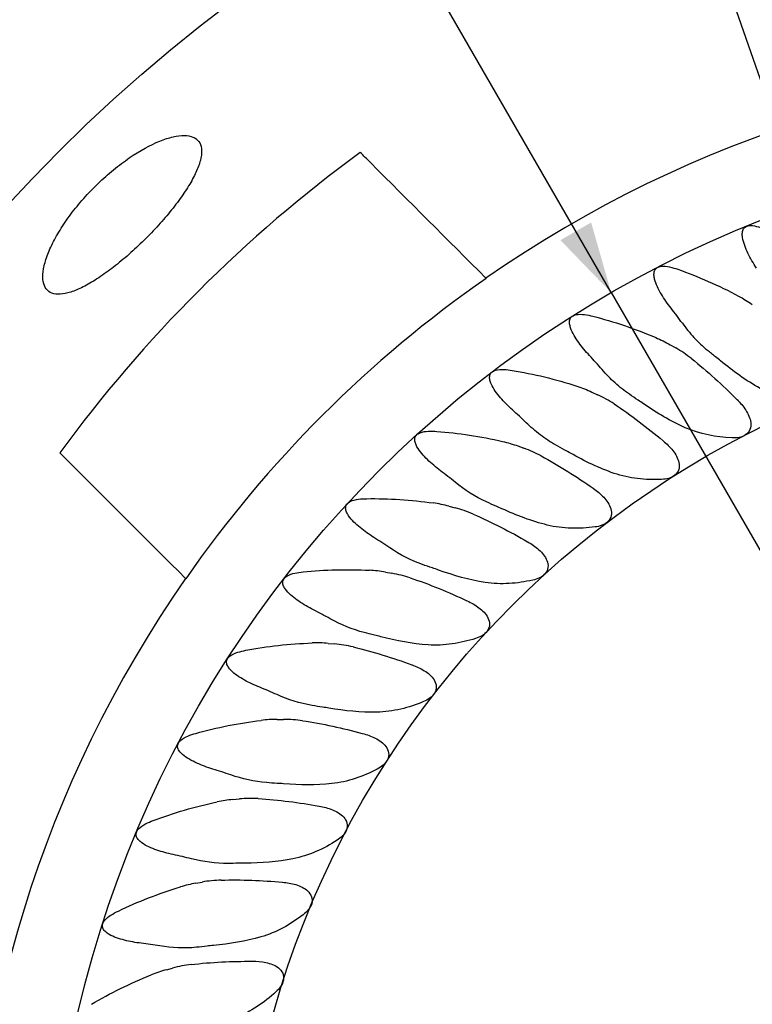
# Model space of a CAD drawing. Header units: millimetres. Extents: x 8 to 3888, y -9869 to 412.
# Tile 9 of 23: x 91 to 112, y 209 to 237. Entities that reach past the tile are written whole.
import ezdxf

# ---------------------------------------------------------------- set-up
doc = ezdxf.new("R2010")
doc.units = ezdxf.units.MM
doc.layers.add('DIMENSIONS', color=2, linetype='Continuous')
doc.layers.add('OUTLINE', color=7, linetype='Continuous', lineweight=25)
doc.styles.add('SLDTEXTSTYLE0', font='TXT', dxfattribs={"width": 0.75})
doc.dimstyles.new('SLDDIMSTYLE0', dxfattribs={"dimtxt": 3.5, "dimasz": 2, "dimexe": 0, "dimexo": 0.0625, "dimgap": 0.875, "dimtad": 1, "dimdec": 1, "dimrnd": 1e-09, "dimzin": 12, "dimdsep": 46, "dimtxsty": 'SLDTEXTSTYLE0', "dimblk1": 'NONE', "dimsah": 1, "dimcen": 0, "dimadec": 0, "dimazin": 3, "dimtfac": 1, "dimtdec": 1, "dimtmove": 0, "dimatfit": 3, "dimldrblk": 'NONE', "dimfxl": 0, "dimfrac": 2, "dimtolj": 1, "dimtzin": 12, "dimarcsym": 0})

# ---------------------------------------------------------------- blocks, each defined once
blk = doc.blocks.new('_D')
at = {"layer": 'DIMENSIONS'}
for q in [(94.388, 286.649), (132.576, 176.843)]:
    blk.add_line((115.247, 226.67), q, dxfattribs=at)
blk.add_solid([(115.247, 226.67), (115.062, 228.723), (114.118, 228.395)], dxfattribs=at)
at = {"layer": 'DIMENSIONS', "char_height": 3.5, "attachment_point": 1, "rotation": 289.1766, "style": 'SLDTEXTSTYLE0'}
for s, insert in [('%%c', (99.169, 286.631)), ('52,8', (100.894, 281.67))]:
    blk.add_mtext(s, dxfattribs=dict(at, insert=insert))
blk = doc.blocks.new('_None')
blk = doc.blocks.new('_D_1')
at = {"layer": 'DIMENSIONS'}
for q in [(77.725, 281.754), (139.774, 174.281)]:
    blk.add_line((108.049, 229.232), q, dxfattribs=at)
blk.add_solid([(108.049, 229.232), (107.482, 231.214), (106.616, 230.714)], dxfattribs=at)
at = {"layer": 'DIMENSIONS', "char_height": 3.5, "attachment_point": 1, "rotation": 300, "style": 'SLDTEXTSTYLE0'}
for s, insert in [('%%c', (82.425, 282.634)), ('63,5', (85.051, 278.086))]:
    blk.add_mtext(s, dxfattribs=dict(at, insert=insert))

msp = doc.modelspace()

# ---------------------------------------------------------------- linework, layer by layer
at = {"layer": 'OUTLINE'}
for p, q in [((109.71396, 227.76119), (109.87146, 227.67026)), ((107.50153, 226.42484), (107.66636, 226.34798)), ((105.41399, 224.90074), (105.58489, 224.83854)), ((103.46723, 223.20051), (103.6429, 223.15343)), ((101.67606, 221.33707), (101.85516, 221.30549)), ((100.05412, 219.32461), (100.23529, 219.30876)), ((98.61374, 217.17845), (98.79561, 217.17845)), ((97.3659, 214.91491), (97.54707, 214.93076)), ((96.32008, 212.55124), (96.49919, 212.58282)), ((95.48426, 210.10541), (95.65993, 210.15248))]:
    msp.add_line(p, q, dxfattribs=at)
for radius in [44.5, 31.72583, 26.37716]:
    msp.add_circle((123.91153, 201.75653), radius, dxfattribs=at)
for radius, start, end in [(33.96882, 55.173677, 124.826323), (38.92189, 126.132214, 143.867786), (33.9621, 124.824287, 145.175713), (33.96882, 145.173677, 214.826323)]:
    msp.add_arc((123.91153, 201.75653), radius, start, end, dxfattribs=at)
for points, knots in [([(94.55066, 233.11232), (94.40085, 233.01478), (94.25171, 232.90776), (93.95501, 232.67517), (93.80586, 232.54808), (93.5182, 232.28205), (93.38008, 232.14375), (93.11518, 231.85669), (92.98786, 231.70699), (92.7555, 231.40985), (92.64896, 231.26095), (92.45531, 230.96276), (92.36992, 230.81591), (92.22506, 230.53411), (92.1645, 230.39706), (92.07022, 230.13789), (92.03709, 230.01785), (91.99767, 229.79683), (91.99162, 229.69502), (92.00727, 229.51905), (92.02856, 229.44405), (92.09805, 229.32045), (92.14654, 229.27237), (92.26656, 229.20721), (92.33841, 229.18934), (92.5069, 229.18403), (92.60094, 229.19671), (92.80758, 229.25108), (92.92161, 229.29344), (93.1631, 229.40532), (93.28981, 229.4742), (93.55554, 229.63711), (93.6956, 229.73204), (93.97698, 229.9391), (94.1196, 230.05191), (94.40917, 230.29617), (94.55415, 230.42607), (94.83668, 230.69367), (94.97634, 230.83331), (95.24667, 231.11898), (95.37474, 231.26218), (95.61693, 231.54948), (95.73208, 231.69511), (95.93921, 231.97702), (96.03191, 232.11396), (96.19501, 232.38025), (96.26496, 232.50931), (96.37562, 232.74905), (96.41734, 232.86127), (96.47203, 233.07032), (96.48414, 233.16409), (96.47851, 233.33003), (96.46043, 233.40302), (96.39426, 233.52339), (96.34676, 233.57067), (96.2233, 233.63972), (96.14644, 233.66132), (95.97025, 233.67638), (95.87051, 233.67038), (95.64767, 233.6304), (95.5257, 233.59639), (95.14041, 233.45569), (94.85028, 233.3074), (94.55066, 233.11232)], [0, 0, 0, 0, 0.03125, 0.03125, 0.0625, 0.0625, 0.09375, 0.09375, 0.125, 0.125, 0.15625, 0.15625, 0.1875, 0.1875, 0.21875, 0.21875, 0.25, 0.25, 0.28125, 0.28125, 0.3125, 0.3125, 0.34375, 0.34375, 0.375, 0.375, 0.40625, 0.40625, 0.4375, 0.4375, 0.46875, 0.46875, 0.5, 0.5, 0.53125, 0.53125, 0.5625, 0.5625, 0.59375, 0.59375, 0.625, 0.625, 0.65625, 0.65625, 0.6875, 0.6875, 0.71875, 0.71875, 0.75, 0.75, 0.78125, 0.78125, 0.8125, 0.8125, 0.84375, 0.84375, 0.875, 0.875, 0.90625, 0.90625, 0.9375, 0.9375, 1, 1, 1, 1]), ([(112.15039, 229.92435), (112.06214, 230.06117), (111.98133, 230.20041), (111.87747, 230.41635), (111.84606, 230.48898), (111.79305, 230.63632), (111.77104, 230.71131), (111.75336, 230.82506), (111.75, 230.86359), (111.75301, 230.94066), (111.7593, 230.97952), (111.79194, 231.0511), (111.82073, 231.08334), (111.89428, 231.12144), (111.93652, 231.12839), (112.05837, 231.13115), (112.13727, 231.11207), (112.28777, 231.06536), (112.36071, 231.03588), (112.43276, 231.00334)], [0, 0, 0, 0, 0.25, 0.25, 0.375, 0.375, 0.5, 0.5, 0.5625, 0.5625, 0.625, 0.625, 0.6875, 0.6875, 0.75, 0.75, 0.875, 0.875, 1, 1, 1, 1]), ([(109.74016, 228.79211), (109.64041, 228.92061), (109.54795, 229.05204), (109.38534, 229.32585), (109.31259, 229.46761), (109.26654, 229.65279), (109.25978, 229.69028), (109.25562, 229.76744), (109.25819, 229.80695), (109.28397, 229.88186), (109.30916, 229.91646), (109.37909, 229.96178), (109.42026, 229.97256), (109.54243, 229.98651), (109.62171, 229.97451), (109.77755, 229.94082), (109.85304, 229.91766), (109.92741, 229.8916)], [0, 0, 0, 0, 0.25, 0.25, 0.5, 0.5, 0.5625, 0.5625, 0.625, 0.625, 0.6875, 0.6875, 0.75, 0.75, 0.875, 0.875, 1, 1, 1, 1]), ([(109.92741, 229.8916), (110.21437, 229.79104), (110.50261, 229.67813), (111.08176, 229.42408), (111.36797, 229.28491), (111.64845, 229.13588)], [0, 0, 0, 0, 0.5, 0.5, 1, 1, 1, 1]), ([(107.43778, 227.45412), (107.32686, 227.57381), (107.22315, 227.69692), (107.03734, 227.95561), (106.95227, 228.09069), (106.89036, 228.27225), (106.88035, 228.30965), (106.86995, 228.38607), (106.86938, 228.42536), (106.88919, 228.50172), (106.91187, 228.53828), (106.97786, 228.58864), (107.01815, 228.60274), (107.13753, 228.62658), (107.21849, 228.62152), (107.37474, 228.60168), (107.45178, 228.58531), (107.52849, 228.56574)], [0, 0, 0, 0, 0.25, 0.25, 0.5, 0.5, 0.5625, 0.5625, 0.625, 0.625, 0.6875, 0.6875, 0.75, 0.75, 0.875, 0.875, 1, 1, 1, 1]), ([(107.52849, 228.56574), (107.82314, 228.49057), (108.12027, 228.40318), (108.71997, 228.20033), (109.0165, 228.08689), (109.30885, 227.9629)], [0, 0, 0, 0, 0.5, 0.5, 1, 1, 1, 1]), ([(110.05944, 228.36727), (110.1609, 228.22742), (110.26954, 228.09325), (110.50396, 227.83853), (110.63077, 227.71717), (110.76516, 227.6058)], [0, 0, 0, 0, 0.5, 0.5, 1, 1, 1, 1]), ([(110.31292, 227.37077), (110.54047, 227.19148), (110.76043, 227.00374), (111.18912, 226.61635), (111.39815, 226.41626), (111.59878, 226.21576)], [0, 0, 0, 0, 0.5, 0.5, 1, 1, 1, 1]), ([(105.26077, 225.92055), (105.13958, 226.03036), (105.02551, 226.14404), (104.81824, 226.38514), (104.72203, 226.51147), (104.64401, 226.68816), (104.63081, 226.72456), (104.61388, 226.79958), (104.60988, 226.83864), (104.62302, 226.91651), (104.64255, 226.95493), (104.7037, 227.01062), (104.74242, 227.02819), (104.86044, 227.06262), (104.94043, 227.06442), (105.09884, 227.0582), (105.17674, 227.04856), (105.25426, 227.03585)], [0, 0, 0, 0, 0.25, 0.25, 0.5, 0.5, 0.5625, 0.5625, 0.625, 0.625, 0.6875, 0.6875, 0.75, 0.75, 0.875, 0.875, 1, 1, 1, 1]), ([(105.25426, 227.03585), (105.55437, 226.98664), (105.85833, 226.9254), (106.47372, 226.77549), (106.77838, 226.68849), (107.08038, 226.59047)], [0, 0, 0, 0, 0.5, 0.5, 1, 1, 1, 1]), ([(108.56227, 226.36165), (108.42005, 226.45995), (108.28516, 226.56789), (108.02876, 226.80136), (107.90666, 226.92764), (107.79287, 227.05872)], [0, 0, 0, 0, 0.5, 0.5, 1, 1, 1, 1]), ([(111.60443, 226.21011), (111.69521, 226.11904), (111.77863, 226.02234), (111.91773, 225.80782), (111.97562, 225.68742), (111.99677, 225.49622), (111.99205, 225.42954), (111.94366, 225.30612), (111.89987, 225.25287), (111.78962, 225.17743), (111.7253, 225.15479), (111.5941, 225.12986), (111.52834, 225.12734), (111.4625, 225.13045)], [0, 0, 0, 0, 0.25, 0.25, 0.5, 0.5, 0.625, 0.625, 0.75, 0.75, 0.875, 0.875, 1, 1, 1, 1]), ([(108.13224, 226.08811), (108.37471, 225.92922), (108.6102, 225.76135), (109.07076, 225.41299), (109.29645, 225.23187), (109.51387, 225.04956)], [0, 0, 0, 0, 0.5, 0.5, 1, 1, 1, 1]), ([(103.22571, 224.20308), (103.09617, 224.30133), (102.97185, 224.40526), (102.74499, 224.62669), (102.63828, 224.74404), (102.54519, 224.91241), (102.52874, 224.94758), (102.50514, 225.0204), (102.49744, 225.05918), (102.50317, 225.13818), (102.51894, 225.17839), (102.57465, 225.23968), (102.61205, 225.26093), (102.7263, 225.3057), (102.80723, 225.3147), (102.96504, 225.32227), (103.0435, 225.31949), (103.12202, 225.31357)], [0, 0, 0, 0, 0.25, 0.25, 0.5, 0.5, 0.5625, 0.5625, 0.625, 0.625, 0.6875, 0.6875, 0.75, 0.75, 0.875, 0.875, 1, 1, 1, 1]), ([(103.12202, 225.31357), (103.42532, 225.2907), (103.73425, 225.25607), (104.35974, 225.16044), (104.67065, 225.10036), (104.98001, 225.02904)], [0, 0, 0, 0, 0.5, 0.5, 1, 1, 1, 1]), ([(106.4762, 224.93025), (106.32586, 225.01583), (106.18209, 225.11161), (105.90651, 225.3217), (105.77395, 225.43675), (105.64898, 225.55761)], [0, 0, 0, 0, 0.5, 0.5, 1, 1, 1, 1]), ([(109.51999, 225.04442), (109.61836, 224.96161), (109.70989, 224.87255), (109.86716, 224.67097), (109.93533, 224.55607), (109.97306, 224.36744), (109.97417, 224.3006), (109.93672, 224.17343), (109.89774, 224.11657), (109.79448, 224.03181), (109.73238, 224.00365), (109.60385, 223.96738), (109.53856, 223.95914), (109.4727, 223.9565)], [0, 0, 0, 0, 0.25, 0.25, 0.5, 0.5, 0.625, 0.625, 0.75, 0.75, 0.875, 0.875, 1, 1, 1, 1]), ([(106.07165, 224.62026), (106.32722, 224.48302), (106.57647, 224.33629), (107.06541, 224.02953), (107.30598, 223.86881), (107.53854, 223.70608)], [0, 0, 0, 0, 0.5, 0.5, 1, 1, 1, 1]), ([(109.4727, 223.9565), (109.24443, 223.94733), (109.01796, 223.95295), (108.56991, 224.00554), (108.34649, 224.05331), (108.13213, 224.12733)], [0, 0, 0, 0, 0.5, 0.5, 1, 1, 1, 1]), ([(107.54508, 223.7015), (107.6503, 223.62758), (107.74924, 223.54683), (107.92348, 223.35972), (108.0014, 223.2512), (108.05543, 223.06659), (108.06236, 223.0001), (108.03613, 222.87015), (108.00226, 222.8101), (107.90678, 222.71667), (107.84737, 222.6832), (107.72249, 222.63587), (107.65817, 222.62197), (107.59279, 222.61359)], [0, 0, 0, 0, 0.25, 0.25, 0.5, 0.5, 0.625, 0.625, 0.75, 0.75, 0.875, 0.875, 1, 1, 1, 1]), ([(101.34808, 222.31477), (101.21139, 222.40079), (101.07795, 222.4938), (100.89432, 222.64406), (100.8356, 222.69609), (100.72542, 222.80674), (100.67368, 222.86531), (100.6095, 222.96018), (100.59024, 222.99307), (100.55967, 223.06408), (100.54835, 223.10221), (100.54648, 223.18154), (100.55821, 223.22318), (100.60803, 223.28976), (100.64305, 223.31421), (100.75367, 223.36959), (100.83248, 223.38537), (100.99032, 223.40699), (101.06907, 223.41105), (101.148, 223.412)], [0, 0, 0, 0, 0.25, 0.25, 0.375, 0.375, 0.5, 0.5, 0.5625, 0.5625, 0.625, 0.625, 0.6875, 0.6875, 0.75, 0.75, 0.875, 0.875, 1, 1, 1, 1]), ([(101.148, 223.412), (101.45221, 223.41565), (101.76372, 223.40804), (102.39456, 223.3673), (102.70935, 223.33457), (103.02372, 223.29049)], [0, 0, 0, 0, 0.5, 0.5, 1, 1, 1, 1]), ([(104.14683, 222.97841), (104.41357, 222.86389), (104.6747, 222.73941), (105.18833, 222.47652), (105.44188, 222.33744), (105.68781, 222.19556)], [0, 0, 0, 0, 0.5, 0.5, 1, 1, 1, 1]), ([(107.59279, 222.61359), (107.36662, 222.58462), (107.1407, 222.57044), (106.68947, 222.58373), (106.46234, 222.61191), (106.24243, 222.66693)], [0, 0, 0, 0, 0.5, 0.5, 1, 1, 1, 1]), ([(105.69473, 222.19156), (105.80599, 222.12709), (105.9116, 222.05527), (106.10148, 221.88407), (106.18856, 221.78275), (106.25847, 221.60354), (106.27117, 221.53791), (106.25637, 221.40617), (106.22786, 221.3434), (106.14089, 221.242), (106.08462, 221.20348), (105.96434, 221.14545), (105.90148, 221.12599), (105.83707, 221.11195)], [0, 0, 0, 0, 0.25, 0.25, 0.5, 0.5, 0.625, 0.625, 0.75, 0.75, 0.875, 0.875, 1, 1, 1, 1]), ([(99.34722, 221.34562), (99.65006, 221.37579), (99.96173, 221.39538), (100.59312, 221.40973), (100.9094, 221.40457), (101.2264, 221.38805)], [0, 0, 0, 0, 0.5, 0.5, 1, 1, 1, 1]), ([(99.64217, 220.27001), (99.49896, 220.34355), (99.35832, 220.42425), (99.1613, 220.55858), (99.09817, 220.60541), (98.97906, 220.7058), (98.9223, 220.75963), (98.84947, 220.84948), (98.82733, 220.88083), (98.79085, 220.94914), (98.7765, 220.98625), (98.76821, 221.06426), (98.77636, 221.10674), (98.82041, 221.17725), (98.85315, 221.20451), (98.95839, 221.26908), (99.03533, 221.29163), (99.19073, 221.32691), (99.26877, 221.33781), (99.34722, 221.34562)], [0, 0, 0, 0, 0.25, 0.25, 0.375, 0.375, 0.5, 0.5, 0.5625, 0.5625, 0.625, 0.625, 0.6875, 0.6875, 0.75, 0.75, 0.875, 0.875, 1, 1, 1, 1]), ([(102.37243, 221.17505), (102.64833, 221.08415), (102.91936, 220.98287), (103.45379, 220.7658), (103.71834, 220.64942), (103.97578, 220.52948)], [0, 0, 0, 0, 0.5, 0.5, 1, 1, 1, 1]), ([(105.83707, 221.11195), (105.61387, 221.06328), (105.38986, 221.0295), (104.93948, 221.00348), (104.71116, 221.01173), (104.4872, 221.0474)], [0, 0, 0, 0, 0.5, 0.5, 1, 1, 1, 1]), ([(103.98302, 220.5261), (104.09947, 220.47158), (104.21094, 220.40923), (104.41502, 220.25523), (104.5106, 220.16189), (104.59587, 219.98945), (104.61424, 219.92518), (104.61097, 219.79265), (104.58804, 219.72763), (104.51024, 219.61904), (104.45754, 219.57577), (104.34278, 219.50747), (104.28185, 219.48261), (104.21892, 219.46301)], [0, 0, 0, 0, 0.25, 0.25, 0.5, 0.5, 0.625, 0.625, 0.75, 0.75, 0.875, 0.875, 1, 1, 1, 1]), ([(104.21892, 219.46301), (104.00407, 219.39609), (103.78533, 219.34279), (103.33618, 219.2768), (103.10652, 219.26501), (102.87981, 219.28105)], [0, 0, 0, 0, 0.5, 0.5, 1, 1, 1, 1]), ([(97.73339, 219.13016), (98.03248, 219.18661), (98.33785, 219.23278), (98.96246, 219.30202), (99.28281, 219.32497), (99.60172, 219.33621)], [0, 0, 0, 0, 0.5, 0.5, 1, 1, 1, 1]), ([(100.76196, 219.2239), (101.04492, 219.15734), (101.32381, 219.08004), (101.87499, 218.91042), (102.14849, 218.8176), (102.41547, 218.72053)], [0, 0, 0, 0, 0.5, 0.5, 1, 1, 1, 1]), ([(98.12097, 218.08435), (97.97188, 218.14513), (97.82703, 218.21215), (97.61913, 218.32851), (97.55113, 218.37019), (97.4231, 218.46012), (97.36249, 218.50819), (97.28164, 218.59155), (97.25661, 218.62108), (97.21443, 218.68538), (97.19669, 218.72077), (97.181, 218.79892), (97.18528, 218.84143), (97.22256, 218.91563), (97.25312, 218.94614), (97.35145, 219.01929), (97.42742, 219.04917), (97.5782, 219.09761), (97.65526, 219.11541), (97.73339, 219.13016)], [0, 0, 0, 0, 0.25, 0.25, 0.375, 0.375, 0.5, 0.5, 0.5625, 0.5625, 0.625, 0.625, 0.6875, 0.6875, 0.75, 0.75, 0.875, 0.875, 1, 1, 1, 1]), ([(102.42298, 218.71779), (102.54374, 218.67363), (102.66022, 218.62124), (102.87694, 218.4856), (102.98029, 218.40095), (103.08026, 218.2366), (103.10417, 218.17417), (103.11247, 218.04186), (103.09529, 217.9751), (103.02725, 217.86013), (102.97852, 217.81243), (102.87015, 217.73439), (102.81162, 217.70432), (102.75063, 217.6793)], [0, 0, 0, 0, 0.25, 0.25, 0.5, 0.5, 0.625, 0.625, 0.75, 0.75, 0.875, 0.875, 1, 1, 1, 1]), ([(102.75063, 217.6793), (102.54088, 217.59328), (102.327, 217.52117), (101.8873, 217.4169), (101.65964, 217.3851), (101.43248, 217.38133)], [0, 0, 0, 0, 0.5, 0.5, 1, 1, 1, 1]), ([(99.32767, 217.13981), (99.61556, 217.09814), (99.90019, 217.04542), (100.46394, 216.92449), (100.74425, 216.85593), (101.01876, 216.78247)], [0, 0, 0, 0, 0.5, 0.5, 1, 1, 1, 1]), ([(96.79605, 215.77442), (96.63985, 215.82271), (96.48892, 215.8774), (96.27296, 215.97483), (96.20272, 216.00989), (96.06723, 216.08848), (96.00178, 216.1318), (95.91425, 216.20792), (95.88679, 216.23528), (95.83942, 216.29592), (95.81894, 216.32963), (95.7972, 216.40622), (95.79816, 216.4487), (95.82975, 216.52602), (95.85742, 216.55838), (95.94881, 216.63914), (96.02145, 216.6753), (96.16699, 216.73649), (96.24237, 216.76101), (96.3188, 216.78247)], [0, 0, 0, 0, 0.25, 0.25, 0.375, 0.375, 0.5, 0.5, 0.5625, 0.5625, 0.625, 0.625, 0.6875, 0.6875, 0.75, 0.75, 0.875, 0.875, 1, 1, 1, 1]), ([(101.02648, 216.7804), (101.15057, 216.74694), (101.27112, 216.70492), (101.49875, 216.58878), (101.60905, 216.51352), (101.72301, 216.35866), (101.7523, 216.29861), (101.77227, 216.16765), (101.7611, 216.09963), (101.70354, 215.97916), (101.65927, 215.92738), (101.55818, 215.84007), (101.50231, 215.80483), (101.44339, 215.77442)], [0, 0, 0, 0, 0.25, 0.25, 0.5, 0.5, 0.625, 0.625, 0.75, 0.75, 0.875, 0.875, 1, 1, 1, 1]), ([(98.08048, 214.93865), (98.3708, 214.92224), (98.6589, 214.89453), (99.2311, 214.82319), (99.51646, 214.7793), (99.79628, 214.73006)], [0, 0, 0, 0, 0.5, 0.5, 1, 1, 1, 1]), ([(99.80415, 214.72866), (99.93074, 214.70614), (100.05455, 214.67477), (100.29153, 214.57883), (100.40802, 214.51341), (100.535, 214.36892), (100.56939, 214.31159), (100.60053, 214.18273), (100.59521, 214.114), (100.54817, 213.98897), (100.50846, 213.93353), (100.41529, 213.83785), (100.36287, 213.79807), (100.30715, 213.76285)], [0, 0, 0, 0, 0.25, 0.25, 0.5, 0.5, 0.625, 0.625, 0.75, 0.75, 0.875, 0.875, 1, 1, 1, 1]), ([(95.67749, 213.35781), (95.51884, 213.39205), (95.36173, 213.43384), (95.13742, 213.51243), (95.06449, 213.54128), (94.92358, 213.60744), (94.85476, 213.64484), (94.76141, 213.71271), (94.73189, 213.73731), (94.67905, 213.79392), (94.65574, 213.82593), (94.62772, 213.89901), (94.62468, 213.94233), (94.649, 214.02153), (94.67364, 214.05644), (94.75839, 214.14578), (94.82762, 214.18795), (94.96789, 214.26183), (95.04037, 214.29255), (95.1142, 214.32043)], [0, 0, 0, 0, 0.25, 0.25, 0.375, 0.375, 0.5, 0.5, 0.5625, 0.5625, 0.625, 0.625, 0.6875, 0.6875, 0.75, 0.75, 0.875, 0.875, 1, 1, 1, 1]), ([(100.30715, 213.76285), (100.11492, 213.64132), (99.91637, 213.53301), (99.50117, 213.35403), (99.28317, 213.28354), (99.06077, 213.24051)], [0, 0, 0, 0, 0.5, 0.5, 1, 1, 1, 1]), ([(97.02987, 212.63716), (97.32042, 212.64611), (97.6098, 212.64363), (98.18611, 212.62243), (98.47432, 212.60357), (98.75733, 212.57891)], [0, 0, 0, 0, 0.5, 0.5, 1, 1, 1, 1]), ([(98.76529, 212.57821), (98.89337, 212.5668), (99.01943, 212.54634), (99.26388, 212.47142), (99.38562, 212.4164), (99.52472, 212.28353), (99.56396, 212.22941), (99.60623, 212.10376), (99.60691, 212.03482), (99.57094, 211.90617), (99.53622, 211.84748), (99.45174, 211.74405), (99.40299, 211.69985), (99.35056, 211.65991)], [0, 0, 0, 0, 0.25, 0.25, 0.5, 0.5, 0.625, 0.625, 0.75, 0.75, 0.875, 0.875, 1, 1, 1, 1]), ([(94.12877, 211.76277), (94.40442, 211.89536), (94.68784, 212.01905), (95.27153, 212.24687), (95.57376, 212.35159), (95.8801, 212.44536)], [0, 0, 0, 0, 0.5, 0.5, 1, 1, 1, 1]), ([(94.77381, 210.8529), (94.61295, 210.87317), (94.4529, 210.9011), (94.22333, 210.95959), (94.14849, 210.98185), (94.00323, 211.03497), (93.93266, 211.06541), (93.83264, 211.12502), (93.80067, 211.14707), (93.74261, 211.19877), (93.71662, 211.22802), (93.68113, 211.2992), (93.67402, 211.34159), (93.69081, 211.42331), (93.71218, 211.46028), (93.78876, 211.55718), (93.85347, 211.60487), (93.98781, 211.69151), (94.05758, 211.72852), (94.12877, 211.76277)], [0, 0, 0, 0, 0.25, 0.25, 0.375, 0.375, 0.5, 0.5, 0.5625, 0.5625, 0.625, 0.625, 0.6875, 0.6875, 0.75, 0.75, 0.875, 0.875, 1, 1, 1, 1]), ([(99.35056, 211.65991), (99.17032, 211.5226), (98.98242, 211.39758), (98.5844, 211.18291), (98.37275, 211.09332), (98.15444, 211.03092)], [0, 0, 0, 0, 0.5, 0.5, 1, 1, 1, 1]), ([(96.18386, 210.25287), (96.47241, 210.2871), (96.76088, 210.30984), (97.3369, 210.33897), (97.62577, 210.3453), (97.90981, 210.34539)], [0, 0, 0, 0, 0.5, 0.5, 1, 1, 1, 1]), ([(97.91781, 210.34539), (98.04639, 210.34519), (98.17376, 210.33579), (98.4238, 210.28246), (98.54988, 210.23826), (98.70003, 210.11802), (98.74384, 210.06753), (98.79689, 209.94604), (98.80359, 209.87743), (98.77897, 209.74612), (98.7495, 209.68463), (98.67435, 209.57423), (98.62963, 209.52595), (98.58088, 209.48159)], [0, 0, 0, 0, 0.25, 0.25, 0.5, 0.5, 0.625, 0.625, 0.75, 0.75, 0.875, 0.875, 1, 1, 1, 1]), ([(93.37, 209.12895), (93.63243, 209.2847), (93.90374, 209.43254), (94.46583, 209.71064), (94.75875, 209.84171), (95.05518, 209.96158)], [0, 0, 0, 0, 0.5, 0.5, 1, 1, 1, 1]), ([(98.58088, 209.48159), (98.41355, 209.32933), (98.23713, 209.18819), (97.85747, 208.93856), (97.65565, 208.83174), (97.44414, 208.75075)], [0, 0, 0, 0, 0.5, 0.5, 1, 1, 1, 1])]:
    msp.add_open_spline(points, degree=3, knots=knots, dxfattribs=at)
for points in [[(101.24788, 232.90547), (101.14645, 233.00689), (101.05095, 233.10239), (100.96121, 233.19213)], [(101.24788, 232.90547), (102.33581, 231.81754), (103.4239, 230.72944), (104.51225, 229.6411)], [(104.51708, 229.63626), (104.51539, 229.63795), (104.51378, 229.63956), (104.51225, 229.6411)], [(111.64845, 229.13588), (111.78255, 229.06464), (111.91123, 228.98591), (112.03444, 228.89964)], [(110.05944, 228.36727), (109.95442, 228.51204), (109.84779, 228.65346), (109.74016, 228.79211)], [(109.30885, 227.9629), (109.44887, 227.90352), (109.5839, 227.83628), (109.71396, 227.76119)], [(110.31292, 227.37077), (110.1722, 227.48164), (110.0251, 227.58156), (109.87146, 227.67026)], [(110.99765, 227.41895), (110.91916, 227.48004), (110.8417, 227.54236), (110.76516, 227.6058)], [(107.79287, 227.05872), (107.67562, 227.1938), (107.55706, 227.32539), (107.43778, 227.45412)], [(111.13969, 227.30473), (111.09301, 227.34353), (111.04565, 227.38159), (110.99765, 227.41895)], [(112.2565, 226.52753), (111.86177, 226.74677), (111.49367, 227.01051), (111.13969, 227.30473)], [(107.08038, 226.59047), (107.22516, 226.54348), (107.36553, 226.48825), (107.50153, 226.42484)], [(108.13224, 226.08811), (107.98239, 226.18629), (107.82714, 226.273), (107.66636, 226.34798)], [(108.81016, 226.19578), (108.72665, 226.24979), (108.64405, 226.30513), (108.56227, 226.36165)], [(108.96162, 226.09437), (108.91173, 226.12895), (108.86124, 226.16275), (108.81016, 226.19578)], [(111.59878, 226.21576), (111.60066, 226.21388), (111.60255, 226.21199), (111.60443, 226.21011)], [(105.64898, 225.55761), (105.52037, 225.68198), (105.3908, 225.80273), (105.26077, 225.92055)], [(110.14192, 225.41747), (109.72972, 225.60141), (109.34002, 225.83203), (108.96162, 226.09437)], [(111.4625, 225.13045), (111.00339, 225.15209), (110.55912, 225.23129), (110.14192, 225.41747)], [(104.98001, 225.02904), (105.12799, 224.99492), (105.27317, 224.952), (105.41399, 224.90074)], [(109.51387, 225.04956), (109.51591, 225.04785), (109.51795, 225.04613), (109.51999, 225.04442)], [(106.07165, 224.62026), (105.9138, 224.70502), (105.75158, 224.77787), (105.58489, 224.83854)], [(106.73761, 224.78661), (106.64971, 224.83314), (106.5626, 224.88106), (106.4762, 224.93025)], [(106.89733, 224.69878), (106.84461, 224.72889), (106.79136, 224.75816), (106.73761, 224.78661)], [(92.47593, 224.70685), (92.56596, 224.61682), (92.66149, 224.52129), (92.7626, 224.42018)], [(108.13213, 224.12733), (107.70559, 224.2746), (107.29727, 224.47036), (106.89733, 224.69878)], [(96.02696, 221.15582), (94.93861, 222.24417), (93.85051, 223.33227), (92.7626, 224.42018)], [(103.64407, 223.87535), (103.50509, 223.98806), (103.36549, 224.09706), (103.22571, 224.20308)], [(104.52283, 223.32247), (104.20394, 223.46881), (103.91356, 223.65681), (103.64407, 223.87535)], [(107.53854, 223.70608), (107.54072, 223.70456), (107.5429, 223.70303), (107.54508, 223.7015)], [(103.46723, 223.20051), (103.32247, 223.23929), (103.17335, 223.26951), (103.02372, 223.29049)], [(104.14683, 222.97841), (103.98218, 223.04909), (103.81423, 223.10753), (103.6429, 223.15343)], [(104.79576, 223.20217), (104.70414, 223.24086), (104.61319, 223.28101), (104.52283, 223.32247)], [(104.96252, 223.1286), (104.90738, 223.154), (104.85178, 223.17851), (104.79576, 223.20217)], [(106.24243, 222.66693), (105.8048, 222.77644), (105.38096, 222.93585), (104.96252, 223.1286)], [(101.79341, 222.02476), (101.6451, 222.12495), (101.49653, 222.22136), (101.34808, 222.31477)], [(102.71701, 221.55057), (102.38708, 221.66838), (102.08132, 221.83027), (101.79341, 222.02476)], [(105.68781, 222.19556), (105.69012, 222.19423), (105.69243, 222.19289), (105.69473, 222.19156)], [(102.99939, 221.45451), (102.90475, 221.48507), (102.81064, 221.51714), (102.71701, 221.55057)], [(103.17193, 221.39576), (103.11478, 221.41625), (103.05726, 221.43583), (102.99939, 221.45451)], [(96.02696, 221.15582), (96.0285, 221.15428), (96.03011, 221.15267), (96.0318, 221.15098)], [(101.67606, 221.33707), (101.5283, 221.36312), (101.3768, 221.38022), (101.2264, 221.38805)], [(102.37243, 221.17505), (102.20209, 221.23117), (102.02968, 221.27471), (101.85516, 221.30549)], [(104.4872, 221.0474), (104.04181, 221.11833), (103.60568, 221.24017), (103.17193, 221.39576)], [(103.97578, 220.52948), (103.9782, 220.52836), (103.98061, 220.52723), (103.98302, 220.5261)], [(100.11109, 220.01991), (99.95471, 220.10674), (99.79811, 220.18994), (99.64217, 220.27001)], [(101.0725, 219.62803), (100.73424, 219.71645), (100.4154, 219.85095), (100.11109, 220.01991)], [(101.36217, 219.55694), (101.26523, 219.57913), (101.16869, 219.60288), (101.0725, 219.62803)], [(101.53918, 219.51345), (101.48046, 219.52889), (101.42145, 219.54337), (101.36217, 219.55694)], [(102.87981, 219.28105), (102.43003, 219.31289), (101.98494, 219.39623), (101.53918, 219.51345)], [(100.05411, 219.32461), (99.90446, 219.3377), (99.75198, 219.3415), (99.60172, 219.33621)], [(100.76196, 219.2239), (100.5897, 219.26441), (100.41182, 219.29331), (100.23529, 219.30876)], [(102.41547, 218.72053), (102.41798, 218.71962), (102.42048, 218.71871), (102.42298, 218.71779)], [(98.6099, 217.87607), (98.44716, 217.94866), (98.28369, 218.01801), (98.12097, 218.08435)], [(99.60181, 217.56947), (99.25701, 217.6281), (98.92768, 217.73431), (98.6099, 217.87607)], [(99.89657, 217.5239), (99.79807, 217.53756), (99.69982, 217.5528), (99.60181, 217.56947)], [(100.0767, 217.496), (100.01686, 217.50626), (99.95679, 217.51555), (99.89657, 217.5239)], [(101.43248, 217.38133), (100.98173, 217.37385), (100.53108, 217.41806), (100.0767, 217.496)], [(96.3188, 216.78247), (96.91633, 216.9503), (97.53029, 217.0728), (98.16206, 217.15057)], [(98.61374, 217.17845), (98.46347, 217.17845), (98.31124, 217.16894), (98.16206, 217.15057)], [(99.32767, 217.13981), (99.15254, 217.16516), (98.97284, 217.17845), (98.79561, 217.17845)], [(101.01876, 216.78247), (101.02134, 216.78178), (101.02391, 216.78109), (101.02648, 216.7804)], [(97.30127, 215.60954), (97.1336, 215.66741), (96.96455, 215.72232), (96.79605, 215.77442)], [(98.31612, 215.39056), (97.96719, 215.41895), (97.6299, 215.49613), (97.30127, 215.60954)], [(101.44339, 215.77442), (101.03442, 215.56332), (100.60987, 215.40999), (100.15623, 215.3627)], [(98.61374, 215.37086), (98.51442, 215.37588), (98.41522, 215.3825), (98.31612, 215.39056)], [(98.79561, 215.35876), (98.73511, 215.36377), (98.67446, 215.36779), (98.61374, 215.37086)], [(100.15623, 215.3627), (99.70795, 215.31596), (99.25515, 215.32072), (98.79561, 215.35876)], [(95.1142, 214.32043), (95.68886, 214.53744), (96.29019, 214.71405), (96.91836, 214.84778)], [(97.3659, 214.91491), (97.21579, 214.90178), (97.06514, 214.87903), (96.91836, 214.84778)], [(98.08048, 214.93865), (97.90152, 214.94876), (97.72371, 214.94622), (97.54708, 214.93076)], [(99.79628, 214.73006), (99.7989, 214.7296), (99.80153, 214.72913), (99.80415, 214.72866)], [(96.19516, 213.23759), (96.02188, 213.28093), (95.84928, 213.32073), (95.67749, 213.35781)], [(97.22524, 213.10789), (96.87555, 213.10576), (96.53277, 213.15316), (96.19516, 213.23759)], [(97.52344, 213.11421), (97.42408, 213.11055), (97.32468, 213.1085), (97.22524, 213.10789)], [(97.70567, 213.11801), (97.64496, 213.11772), (97.58419, 213.11644), (97.52344, 213.11421)], [(99.06077, 213.24051), (98.6181, 213.15485), (98.16661, 213.12016), (97.70567, 213.11801)], [(96.32008, 212.55124), (96.17104, 212.52496), (96.02348, 212.48924), (95.8801, 212.44536)], [(97.02987, 212.63716), (96.85306, 212.63171), (96.67421, 212.61368), (96.49919, 212.58282)], [(98.75733, 212.57891), (98.75998, 212.57868), (98.76264, 212.57844), (98.76529, 212.57821)], [(95.29999, 210.77826), (95.12357, 210.80633), (94.94816, 210.83094), (94.77381, 210.8529)], [(98.15444, 211.03092), (97.72075, 210.90696), (97.27399, 210.83308), (96.81517, 210.79078)], [(96.33745, 210.73884), (95.98964, 210.70627), (95.644, 210.72353), (95.29999, 210.77826)], [(96.63397, 210.77111), (96.53531, 210.75881), (96.43647, 210.74811), (96.33745, 210.73884)], [(96.81517, 210.79078), (96.75472, 210.78521), (96.69429, 210.77863), (96.63397, 210.77111)], [(97.90981, 210.34539), (97.91248, 210.34539), (97.91514, 210.34539), (97.91781, 210.34539)], [(95.48426, 210.10541), (95.33876, 210.06642), (95.19432, 210.01785), (95.05518, 209.96158)], [(96.18386, 210.25287), (96.00805, 210.23201), (95.83123, 210.19838), (95.65993, 210.15248)]]:
    msp.add_open_spline(points, degree=3, dxfattribs=at)

# ---------------------------------------------------------------- dimensions: what is measured, and where the dimension line sits
at = {"layer": 'DIMENSIONS'}
for p1, p2, picture, middle in [((132.57592, 176.84302), (115.24714, 226.67004), '_D', (97.22886, 278.47967)), ((139.77444, 174.28116), (108.04861, 229.23191), '_D_1', (82.05023, 274.26246))]:
    dim = msp.add_diameter_dim_2p(p1=p1, p2=p2, dimstyle='SLDDIMSTYLE0', dxfattribs=at)
    dim.commit()
    dim.dimension.update_dxf_attribs({"geometry": picture, "text_midpoint": middle, "dimtype": 163})

doc.saveas('drawing.dxf')
